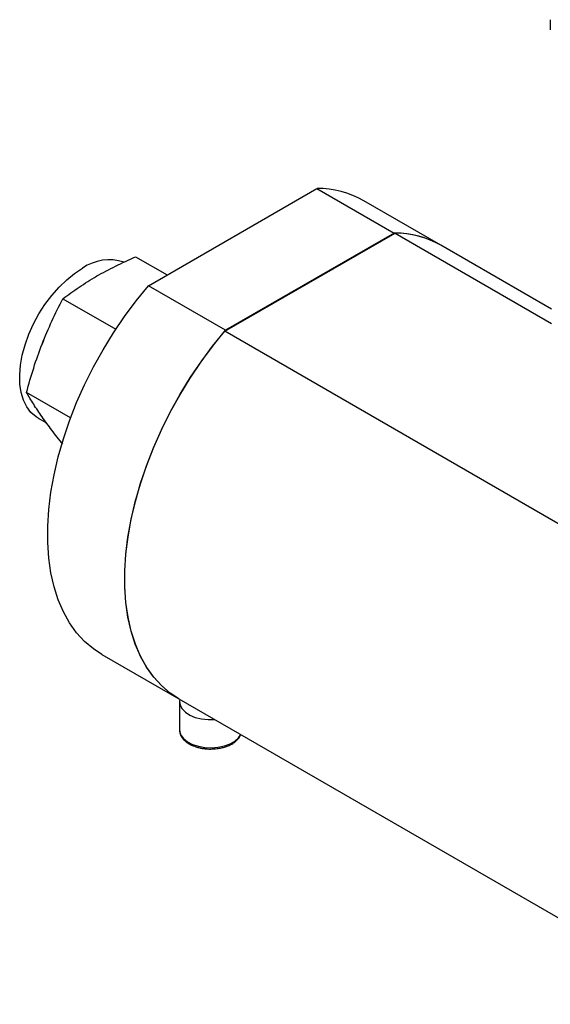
# Model space of a CAD drawing. Header units: millimetres. Extents: x -2 to 434, y -2 to 397.
# Tile 7 of 12: x 329 to 372, y 311 to 390. Entities that reach past the tile are written whole.
import ezdxf

# ---------------------------------------------------------------- set-up
doc = ezdxf.new("R2010")
doc.units = ezdxf.units.MM

msp = doc.modelspace()

# ---------------------------------------------------------------- linework, layer by layer
at = {"color": 7, "linetype": 'Continuous', "lineweight": 25}
for p, q in [((371.592, 389.925), (371.592, 389.109)), ((339.371, 368.588), (352.884, 376.389)), ((352.884, 376.389), (359.072, 372.818)), ((362.814, 371.835), (356.627, 375.406)), ((345.489, 364.936), (359.14, 372.816)), ((359.072, 372.818), (345.558, 365.016)), ((359.14, 372.816), (371.683, 365.576)), ((371.683, 366.715), (362.814, 371.835)), ((338.342, 370.914), (340.871, 369.454)), ((335.416, 369.462), (335.217, 369.351)), ((345.558, 365.016), (339.371, 368.588)), ((332.51, 367.547), (336.749, 365.1)), ((387.913, 340.445), (345.489, 364.936)), ((330.961, 364.204), (330.842, 363.909)), ((333.124, 357.992), (329.593, 360.03)), ((330.523, 357.979), (331.2, 357.588)), ((335.628, 339.032), (341.816, 335.461)), ((341.816, 335.461), (384.242, 310.968)), ((341.859, 335.232), (341.859, 332.987))]:
    msp.add_line(p, q, dxfattribs=at)
at = {"color": 7, "linetype": 'Continuous', "lineweight": 25, "flags": 128}
for points in [[(330.523, 357.979), (330.355, 358.086), (329.951, 358.437), (329.616, 358.883), (329.354, 359.415), (329.169, 360.025), (329.066, 360.704), (329.045, 361.439), (329.107, 362.219), (329.251, 363.03), (329.475, 363.861), (329.774, 364.696), (330.145, 365.523), (330.58, 366.328), (331.073, 367.097), (331.615, 367.818), (332.198, 368.479), (332.813, 369.069), (333.448, 369.579), (334.094, 369.999)], [(335.628, 339.032), (334.96, 339.471), (334.252, 340.07), (333.611, 340.768), (333.042, 341.559), (332.549, 342.441), (332.133, 343.408), (331.797, 344.454), (331.544, 345.572), (331.374, 346.758), (331.289, 348.004), (331.289, 349.303), (331.374, 350.647), (331.544, 352.028), (331.797, 353.44), (332.133, 354.873), (332.549, 356.32), (333.042, 357.771), (333.611, 359.22), (334.252, 360.657), (334.96, 362.075), (335.733, 363.464), (336.565, 364.818), (337.453, 366.128), (338.389, 367.387), (339.371, 368.588)], [(341.816, 335.461), (341.148, 335.899), (340.439, 336.498), (339.798, 337.196), (339.23, 337.988), (338.736, 338.869), (338.32, 339.836), (337.984, 340.882), (337.731, 342.001), (337.561, 343.186), (337.476, 344.432), (337.476, 345.731), (337.561, 347.075), (337.731, 348.457), (337.984, 349.868), (338.32, 351.301), (338.736, 352.748), (339.23, 354.2), (339.798, 355.648), (340.439, 357.085), (341.148, 358.503), (341.92, 359.893), (342.753, 361.246), (343.64, 362.556), (344.577, 363.816), (345.558, 365.016)], [(341.816, 335.461), (341.114, 335.924), (340.412, 336.524), (339.777, 337.222), (339.213, 338.014), (338.724, 338.894), (338.312, 339.857), (337.98, 340.9), (337.729, 342.014), (337.56, 343.195), (337.476, 344.435), (337.476, 345.728), (337.56, 347.065), (337.729, 348.44), (337.98, 349.844), (338.312, 351.271), (338.724, 352.71), (339.213, 354.155), (339.777, 355.597), (340.412, 357.028), (341.114, 358.44), (341.88, 359.824), (342.706, 361.174), (343.586, 362.48), (344.515, 363.737), (345.489, 364.936)], [(341.881, 335.424), (341.859, 335.271), (341.903, 334.96), (342.062, 334.662), (342.328, 334.39), (342.689, 334.158), (343.128, 333.976), (343.625, 333.852), (344.156, 333.794), (344.69, 333.802)], [(341.859, 332.987), (341.867, 332.869), (341.969, 332.563), (342.182, 332.276), (342.498, 332.023), (342.9, 331.814), (343.371, 331.661), (343.887, 331.569), (344.426, 331.544), (344.962, 331.586), (345.469, 331.694), (345.925, 331.862), (346.307, 332.082), (346.598, 332.345), (346.768, 332.602)]]:
    msp.add_lwpolyline(points, dxfattribs=at)
at = {"color": 7, "linetype": 'Continuous', "lineweight": 25}
for centre, radius, start, end in [((352.907, 368.858), 7.532, 60.39932, 90.16748), ((359.094, 365.286), 7.532, 60.39932, 90.16748), ((359.101, 365.306), 7.511, 60.37377, 89.69996), ((336.237, 366.919), 3.753, 72.20337, 124.82436)]:
    msp.add_arc(centre, radius, start, end, dxfattribs=at)
for points, knots in [([(335.217, 369.351), (335.705, 369.633), (336.212, 369.904), (337.256, 370.423), (337.794, 370.672), (338.342, 370.914)], [0, 0, 0, 0, 0.5, 0.5, 1, 1, 1, 1]), ([(332.51, 367.547), (332.929, 367.864), (333.361, 368.174), (334.26, 368.777), (334.728, 369.069), (335.217, 369.351)], [0, 0, 0, 0, 0.5, 0.5, 1, 1, 1, 1]), ([(330.842, 363.909), (331.086, 364.539), (331.349, 365.156), (331.908, 366.366), (332.203, 366.961), (332.51, 367.547)], [0, 0, 0, 0, 0.5, 0.5, 1, 1, 1, 1]), ([(329.593, 360.03), (329.77, 360.691), (329.96, 361.346), (330.373, 362.641), (330.598, 363.28), (330.842, 363.909)], [0, 0, 0, 0, 0.5, 0.5, 1, 1, 1, 1]), ([(330.842, 358.076), (330.598, 358.424), (330.373, 358.759), (329.96, 359.409), (329.77, 359.723), (329.593, 360.03)], [0, 0, 0, 0, 0.5, 0.5, 1, 1, 1, 1]), ([(332.51, 355.881), (332.203, 356.262), (331.908, 356.638), (331.349, 357.371), (331.086, 357.729), (330.842, 358.076)], [0, 0, 0, 0, 0.5, 0.5, 1, 1, 1, 1]), ([(341.866, 332.986), (341.87, 332.9), (341.877, 332.711), (342.002, 332.435), (342.201, 332.176), (342.463, 331.955), (342.782, 331.766), (343.126, 331.626), (343.46, 331.534), (343.767, 331.477), (344.061, 331.444), (344.264, 331.44), (344.359, 331.438)], [0, 0, 0, 0, 0.098024, 0.214706, 0.331535, 0.445374, 0.553913, 0.675455, 0.766921, 0.840711, 0.9264, 1, 1, 1, 1]), ([(344.359, 331.438), (344.53, 331.444), (344.77, 331.452), (345.113, 331.505), (345.393, 331.568), (345.703, 331.669), (345.997, 331.801), (346.266, 331.965), (346.496, 332.161), (346.676, 332.372), (346.744, 332.527), (346.776, 332.597)], [0, 0, 0, 0, 0.157524, 0.221132, 0.325537, 0.431984, 0.544444, 0.660127, 0.778457, 0.899168, 1, 1, 1, 1])]:
    msp.add_open_spline(points, degree=3, knots=knots, dxfattribs=at)

doc.saveas('drawing.dxf')
